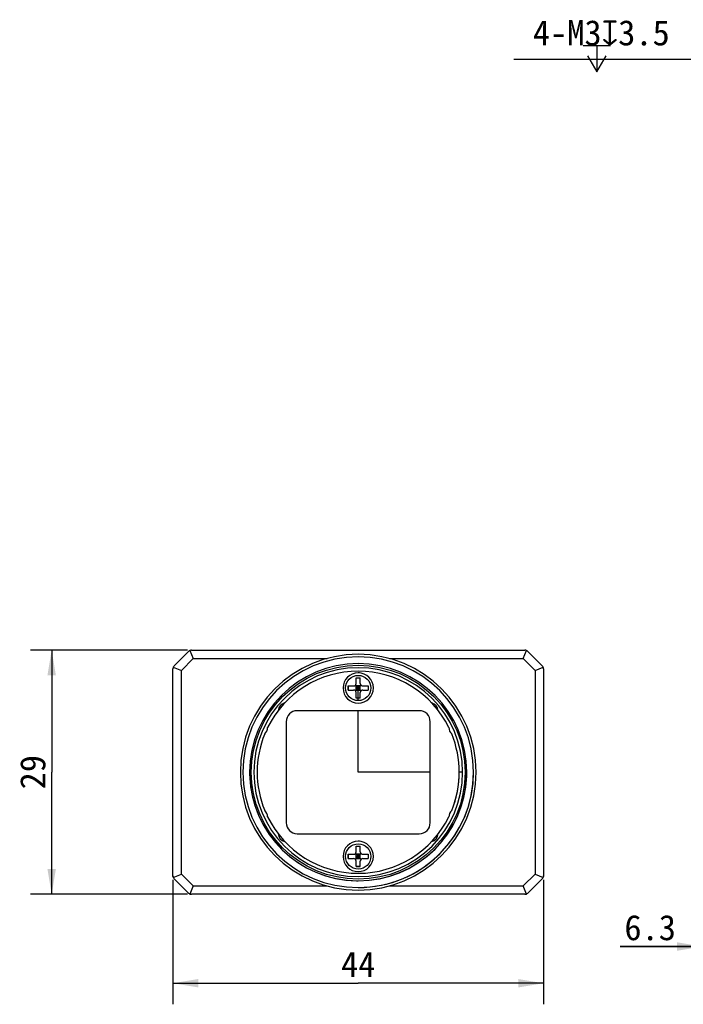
# Model space of a CAD drawing. Header units: millimetres. Extents: x 53 to 280, y 198 to 357.
# Tile 1 of 2: x 53 to 132, y 224 to 341. Entities that reach past the tile are written whole.
import ezdxf
from ezdxf.enums import TextEntityAlignment as Align

# ---------------------------------------------------------------- set-up
doc = ezdxf.new("R2010")
doc.units = ezdxf.units.MM
doc.header["$LTSCALE"] = 30.734
doc.header["$PDMODE"] = 3
doc.header["$PDSIZE"] = 8
doc.layers.get('0').update_dxf_attribs({"linetype": 'CONTINUOUS'})
doc.layers.get('Defpoints').update_dxf_attribs({"linetype": 'CONTINUOUS'})
doc.layers.add('20_ALL_FEATURES', color=7, linetype='CONTINUOUS')
doc.layers.add('51__DRAFT_DIMS', color=7, linetype='CONTINUOUS')
doc.styles.get("Standard").update_dxf_attribs({"font": 'simfang.ttf'})
doc.dimstyles.new('DIMSTYLE_1', dxfattribs={"dimtxt": 3, "dimasz": 3, "dimexe": 2.5, "dimexo": 0.5, "dimgap": 0.75, "dimtad": 1, "dimdsep": 46, "dimtxsty": 'STANDARD', "dimblk": '_FILLED', "dimblk1": '_FILLED', "dimblk2": '_FILLED', "dimcen": 0.09, "dimclrt": 3, "dimazin": 2, "dimtp": 0.3, "dimtm": 0.3, "dimtfac": 1, "dimtofl": 0, "dimtmove": 0, "dimatfit": 3, "dimldrblk": '_FILLED', "dimfxl": 1, "dimtolj": 1, "dimarcsym": 0})
doc.dimstyles.new('DIMSTYLE_2', dxfattribs={"dimtxt": 3, "dimasz": 3, "dimexe": 2.5, "dimexo": 0.5, "dimgap": 0.75, "dimtad": 1, "dimdsep": 46, "dimtxsty": 'STANDARD', "dimblk": '_FILLED', "dimblk1": '_FILLED', "dimblk2": '_FILLED', "dimcen": 0.09, "dimclrt": 3, "dimazin": 2, "dimtp": 0.2, "dimtm": 0.2, "dimtfac": 1, "dimtofl": 0, "dimtmove": 0, "dimatfit": 3, "dimldrblk": '_FILLED', "dimfxl": 1, "dimtolj": 1, "dimarcsym": 0})
doc.dimstyles.new('DIMSTYLE_3', dxfattribs={"dimtxt": 3, "dimasz": 3, "dimexe": 2.5, "dimexo": 0.5, "dimtad": 1, "dimdsep": 46, "dimtxsty": 'STANDARD', "dimblk": '_FILLED', "dimblk1": '_FILLED', "dimblk2": '_FILLED', "dimcen": 0.09, "dimclrt": 3, "dimazin": 2, "dimtp": 0.1, "dimtm": 0.1, "dimtfac": 1, "dimtofl": 0, "dimtmove": 0, "dimatfit": 1, "dimldrblk": '_FILLED', "dimfxl": 1, "dimtolj": 1, "dimarcsym": 0})

# ---------------------------------------------------------------- blocks, each defined once
blk = doc.blocks.new('_FILLED')
at = {"color": 0, "linetype": 'ByBlock'}
blk.add_solid([(0, 0), (-1, 0.167), (-1, -0.167)], dxfattribs=at)
blk = doc.blocks.new('*D1')
at = {"layer": '51__DRAFT_DIMS', "color": 4}
for p, q in [((71.59, 238.52), (71.59, 223.76)), ((115.59, 238.52), (115.59, 223.76)), ((71.59, 226.26), (93.59, 226.26)), ((115.59, 226.26), (93.59, 226.26))]:
    blk.add_line(p, q, dxfattribs=at)
at = {"layer": '51__DRAFT_DIMS', "color": 4, "xscale": 3, "yscale": 3, "zscale": 3, "rotation": 180}
blk.add_blockref('_FILLED', (71.59, 226.26), dxfattribs=at)
at = {"layer": '51__DRAFT_DIMS', "color": 4, "xscale": 3, "yscale": 3, "zscale": 3}
blk.add_blockref('_FILLED', (115.59, 226.26), dxfattribs=at)
at = {"layer": '51__DRAFT_DIMS', "color": 3}
blk.add_text('44', height=3, dxfattribs=at).set_placement((93.59, 227.01), align=Align.CENTER)
blk = doc.blocks.new('*D2')
at = {"layer": '51__DRAFT_DIMS', "color": 4}
for p, q in [((73.3, 265.82), (54.68, 265.82)), ((57.18, 265.82), (57.18, 251.32)), ((57.18, 236.82), (57.18, 251.32)), ((73.3, 236.82), (54.68, 236.82))]:
    blk.add_line(p, q, dxfattribs=at)
at = {"layer": '51__DRAFT_DIMS', "color": 4, "xscale": 3, "yscale": 3, "zscale": 3}
for p, rotation in [((57.18, 265.82), 90), ((57.18, 236.82), 270)]:
    blk.add_blockref('_FILLED', p, dxfattribs=dict(at, rotation=rotation))
at = {"layer": '51__DRAFT_DIMS', "color": 3}
blk.add_text('29', height=3, rotation=90, dxfattribs=at).set_placement((56.43, 251.32), align=Align.CENTER)
blk = doc.blocks.new('*D3')
at = {"layer": '51__DRAFT_DIMS', "color": 4}
for p, q in [((134.47, 247.39), (134.47, 228.12)), ((140.77, 238.73), (140.77, 228.12)), ((134.47, 230.62), (124.72, 230.62)), ((124.72, 230.62), (137.62, 230.62)), ((145.77, 230.62), (137.62, 230.62)), ((140.77, 230.62), (145.77, 230.62))]:
    blk.add_line(p, q, dxfattribs=at)
at = {"layer": '51__DRAFT_DIMS', "color": 4, "xscale": 3, "yscale": 3, "zscale": 3}
blk.add_blockref('_FILLED', (134.47, 230.62), dxfattribs=at)
at = {"layer": '51__DRAFT_DIMS', "color": 4, "xscale": 3, "yscale": 3, "zscale": 3, "rotation": 180}
blk.add_blockref('_FILLED', (140.77, 230.62), dxfattribs=at)
at = {"layer": '51__DRAFT_DIMS', "color": 3}
blk.add_text('6.3', height=3, dxfattribs=at).set_placement((131.33, 231.37), align=Align.RIGHT)
blk = doc.blocks.new('*D6')
at = {"layer": '51__DRAFT_DIMS', "color": 0, "lineweight": -2}
for p in [(112.06, 335.99), (143.89, 322.97)]:
    blk.add_line(p, (134.55, 335.99), dxfattribs=at)
at = {"layer": 'Defpoints', "color": 0}
for p in [(143.89, 322.97), (145.64, 320.53)]:
    blk.add_point(p, dxfattribs=at)
at = {"layer": '51__DRAFT_DIMS', "color": 0, "linetype": 'ByBlock', "lineweight": -2, "xscale": 3, "yscale": 3, "zscale": 3, "rotation": 305.6631699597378}
blk.add_blockref('_FILLED', (145.64, 320.53), dxfattribs=at)
at = {"layer": '51__DRAFT_DIMS', "color": 3, "insert": (130.59, 340.62), "char_height": 3, "attachment_point": 3, "line_spacing_factor": 0.9}
blk.add_mtext('\\A1;{4-M3{\\fgdt;x}3.5}', dxfattribs=at)

msp = doc.modelspace()

# ---------------------------------------------------------------- linework, layer by layer
at = {"layer": '20_ALL_FEATURES', "color": 7}
for p, q in [((71.736, 263.963), (73.443, 265.67)), ((73.606, 265.779), (74.004, 264.817)), ((73.797, 265.817), (113.383, 265.817)), ((113.176, 264.817), (113.574, 265.779)), ((113.736, 265.67), (115.443, 263.963)), ((74.004, 264.817), (72.59, 263.403)), ((74.004, 264.817), (89.882, 264.817)), ((97.298, 264.817), (113.176, 264.817)), ((114.59, 263.403), (113.176, 264.817)), ((71.59, 238.917), (71.59, 263.61)), ((71.628, 263.801), (72.59, 263.403)), ((72.59, 239.231), (72.59, 263.403)), ((114.59, 263.403), (115.552, 263.801)), ((114.59, 263.403), (114.59, 239.231)), ((115.59, 263.61), (115.59, 238.917)), ((93.34, 261.867), (93.34, 262.517)), ((93.34, 262.517), (93.84, 262.517)), ((93.84, 262.496), (93.34, 262.496)), ((93.84, 261.867), (93.84, 262.517)), ((92.39, 261.067), (92.39, 261.567)), ((92.39, 261.567), (93.04, 261.567)), ((92.39, 261.067), (93.04, 261.067)), ((92.411, 261.567), (92.411, 261.067)), ((93.252, 260.979), (93.928, 261.655)), ((93.928, 260.979), (93.252, 261.655)), ((93.34, 261.067), (93.34, 261.567)), ((93.84, 261.567), (93.34, 261.567)), ((93.34, 261.317), (93.84, 261.317)), ((93.34, 261.067), (93.84, 261.067)), ((93.34, 260.117), (93.34, 260.767)), ((93.59, 261.567), (93.59, 261.067)), ((93.59, 259.817), (93.59, 261.067)), ((93.84, 261.067), (93.84, 261.567)), ((93.84, 260.117), (93.84, 260.767)), ((94.14, 261.567), (94.79, 261.567)), ((94.14, 261.067), (94.79, 261.067)), ((94.769, 261.567), (94.769, 261.067)), ((94.79, 261.567), (94.79, 261.067)), ((93.34, 260.138), (93.84, 260.138)), ((93.84, 260.117), (93.34, 260.117)), ((100.84, 258.617), (86.34, 258.617)), ((93.59, 251.317), (93.59, 258.617)), ((85.04, 257.317), (85.04, 245.317)), ((102.14, 245.317), (102.14, 257.317)), ((102.14, 251.317), (93.59, 251.317)), ((105.99, 251.317), (105.59, 251.317)), ((86.34, 244.017), (100.84, 244.017)), ((93.34, 242.517), (93.84, 242.517)), ((93.34, 241.867), (93.34, 242.517)), ((93.84, 242.496), (93.34, 242.496)), ((93.84, 241.867), (93.84, 242.517)), ((92.39, 241.567), (93.04, 241.567)), ((92.39, 241.067), (92.39, 241.567)), ((92.39, 241.067), (93.04, 241.067)), ((92.411, 241.567), (92.411, 241.067)), ((93.928, 240.979), (93.252, 241.655)), ((93.252, 240.979), (93.928, 241.655)), ((93.84, 241.567), (93.34, 241.567)), ((93.34, 241.067), (93.34, 241.567)), ((93.34, 241.317), (93.84, 241.317)), ((93.34, 241.067), (93.84, 241.067)), ((93.59, 241.567), (93.59, 241.067)), ((93.84, 241.067), (93.84, 241.567)), ((94.14, 241.567), (94.79, 241.567)), ((94.14, 241.067), (94.79, 241.067)), ((94.769, 241.567), (94.769, 241.067)), ((94.79, 241.567), (94.79, 241.067)), ((93.34, 240.117), (93.34, 240.767)), ((93.34, 240.138), (93.84, 240.138)), ((93.84, 240.117), (93.34, 240.117)), ((93.84, 240.117), (93.84, 240.767)), ((71.605, 238.901), (71.59, 238.917)), ((71.628, 238.833), (72.59, 239.231)), ((73.443, 236.963), (71.736, 238.67)), ((72.59, 239.231), (74.004, 237.817)), ((113.176, 237.817), (114.59, 239.231)), ((115.443, 238.67), (113.736, 236.963)), ((114.59, 239.231), (115.552, 238.833)), ((115.59, 238.917), (115.574, 238.901)), ((74.004, 237.817), (73.606, 236.855)), ((74.004, 237.817), (89.882, 237.817)), ((97.298, 237.817), (113.176, 237.817)), ((113.574, 236.855), (113.176, 237.817)), ((113.383, 236.817), (73.797, 236.817))]:
    msp.add_line(p, q, dxfattribs=at)
for centre, radius in [((93.59, 251.317), 12.7), ((93.59, 261.317), 1.5), ((93.59, 241.317), 1.5)]:
    msp.add_circle(centre, radius, dxfattribs=at)
for centre, radius, start, end in [((73.797, 265.317), 0.5, 90, 135), ((113.383, 265.317), 0.5, 45, 90), ((93.59, 251.317), 14, 0, 180), ((93.59, 251.317), 13.7, 0, 180), ((72.09, 263.61), 0.5, 135, 180), ((93.59, 251.317), 12.9, 0, 180), ((93.59, 251.317), 12.4, 0, 180), ((93.59, 251.317), 12, 26.26582, 153.73418), ((93.59, 261.317), 1.8, 0, 180), ((93.59, 261.316), 1.801, 84.98368, 89.99871), ((115.09, 263.61), 0.5, 0, 45), ((93.59, 261.317), 1.8, 180, 0), ((93.04, 261.867), 0.3, 270, 360), ((93.04, 260.767), 0.3, 0, 90), ((94.14, 261.867), 0.3, 180, 270), ((94.14, 260.767), 0.3, 90, 180), ((85.09, 258.567), 1, 103.96929, 175.0944), ((86.34, 257.317), 1.3, 90, 180), ((100.84, 257.317), 1.3, 0, 90), ((102.09, 258.567), 1, 4.90583, 76.0307), ((81.829, 256.617), 1, 310.88521, 0.59796), ((105.359, 256.617), 1.008, 179.41753, 180.0107), ((105.351, 256.617), 1, 179.40204, 229.11479), ((105.358, 256.617), 1.007, 180.0107, 180.55131), ((93.59, 251.317), 12, 157.749, 202.251), ((105.356, 256.622), 1.007, 227.16811, 229.09959), ((93.572, 251.31), 12.019, 19.07428, 22.24853), ((93.59, 251.317), 12, 337.749, 22.251), ((93.591, 251.317), 11.999, 0.00003, 0.88434), ((93.59, 251.317), 14, 180, 360), ((93.59, 251.317), 13.7, 180, 269.99938), ((93.59, 251.317), 13.7, 180, 360), ((93.622, 251.318), 12.932, 180.00339, 182.14307), ((93.59, 251.317), 12.9, 180, 360), ((93.59, 251.317), 12.9, 182.14497, 269.15089), ((93.59, 251.317), 12.4, 180, 360), ((93.59, 251.317), 12.9, 270.00152, 357.85668), ((93.59, 251.317), 13.7, 272.96232, 360), ((93.59, 251.317), 12, 340.92831, 0), ((93.571, 251.317), 12.919, 357.85776, 359.99801), ((81.829, 246.017), 1, 359.40204, 49.11479), ((105.351, 246.017), 1, 130.88521, 180.59796), ((105.356, 246.011), 1.007, 130.90043, 132.83189), ((93.57, 251.324), 12.021, 337.75174, 340.92557), ((93.59, 251.317), 12, 206.26582, 333.73418), ((105.358, 246.017), 1.007, 179.44873, 179.98931), ((105.359, 246.017), 1.008, 179.98931, 180.58249), ((86.34, 245.317), 1.3, 180, 270), ((100.84, 245.317), 1.3, 270, 360), ((85.09, 244.067), 1, 184.90583, 256.0307), ((102.09, 244.067), 1, 283.96929, 355.0944), ((93.59, 241.317), 1.8, 0, 180), ((93.59, 241.316), 1.801, 84.98368, 89.99871), ((93.59, 241.317), 1.8, 180, 0), ((93.04, 241.867), 0.3, 270, 360), ((93.04, 240.767), 0.3, 0, 90), ((94.14, 241.867), 0.3, 180, 270), ((94.14, 240.767), 0.3, 90, 180), ((72.09, 239.024), 0.5, 180, 225), ((115.09, 239.024), 0.5, 315, 360), ((93.59, 251.316), 12.899, 269.15078, 270.0015), ((93.59, 251.319), 13.703, 269.99966, 272.96205), ((73.797, 237.317), 0.5, 225, 270), ((113.383, 237.317), 0.5, 270, 315)]:
    msp.add_arc(centre, radius, start, end, dxfattribs=at)
at = {"layer": '51__DRAFT_DIMS', "color": 3}
for p, q in [((120.303, 337.619), (123.553, 337.619)), ((121.928, 337.619), (121.928, 334.494))]:
    msp.add_line(p, q, dxfattribs=at)
msp.add_lwpolyline([(120.803, 336.369), (121.928, 334.494), (123.053, 336.369)], dxfattribs=at)

# ---------------------------------------------------------------- dimensions: what is measured, and where the dimension line sits
at = {"layer": '51__DRAFT_DIMS', "color": 4}
dim = msp.add_diameter_dim_2p(p1=(143.894, 322.969), p2=(145.643, 320.532), text='{4-M<>{\\fgdt;x}3.5}', dimstyle='DIMSTYLE_3', override={"dimtih": 1, "dimtoh": 1, "dimpost": '<>'}, dxfattribs=at)
dim.commit()
dim.dimension.update_dxf_attribs({"geometry": '*D6', "text_midpoint": (121.326, 335.994), "dimtype": 163})
dim = msp.add_linear_dim(base=(57.184, 236.817), p1=(73.797, 265.817), p2=(73.797, 236.817), angle=270, dimstyle='DIMSTYLE_2', dxfattribs=at)
dim.commit()
dim.dimension.update_dxf_attribs({"geometry": '*D2', "text_midpoint": (57.184, 251.279), "dimtype": 160})
for base, p1, p2, dimstyle, picture, middle in [((140.768, 230.615), (134.468, 247.892), (140.768, 239.231), 'DIMSTYLE_2', '*D3', (127.965, 230.615)), ((115.59, 226.258), (71.59, 239.024), (115.59, 239.024), 'DIMSTYLE_1', '*D1', (93.558, 226.258))]:
    dim = msp.add_linear_dim(base=base, p1=p1, p2=p2, dimstyle=dimstyle, dxfattribs=at)
    dim.commit()
    dim.dimension.update_dxf_attribs({"geometry": picture, "text_midpoint": middle, "dimtype": 160})

doc.saveas('drawing.dxf')
